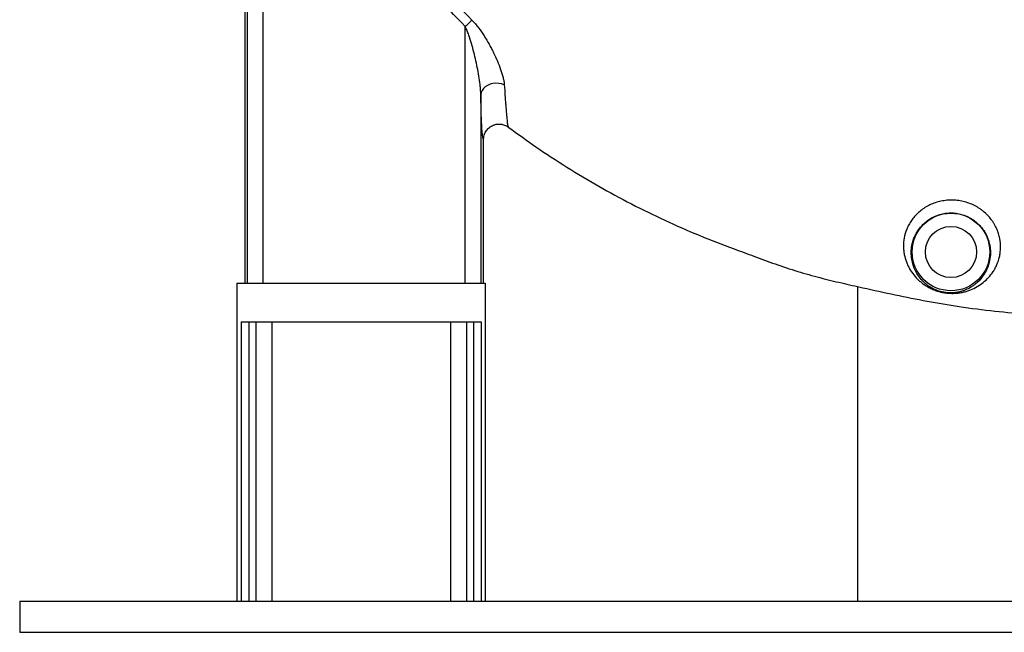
# Model space of a CAD drawing. Header units: millimetres. Extents: x 5255 to 12005, y 4675 to 12925.
# Tile 1 of 15: x 5255 to 8426, y 4675 to 6648. Entities that reach past the tile are written whole.
import ezdxf

# ---------------------------------------------------------------- set-up
doc = ezdxf.new("R2010")
doc.units = ezdxf.units.MM
doc.header["$LTSCALE"] = 5

msp = doc.modelspace()

# ---------------------------------------------------------------- linework, layer by layer
at = {"color": 7, "linetype": 'Continuous', "lineweight": 25}
for p, q in [((5979.5, 7303.7), (5979.5, 5800.2)), ((6828.5, 6302.5), (6828.6, 6302.3)), ((6748.7, 5800.2), (6748.7, 6262.2)), ((5954.5, 5800.2), (5954.5, 4775.2)), ((5954.5, 5800.2), (6754.5, 5800.2)), ((6754.5, 5800.2), (6754.5, 4775.2)), ((7954.5, 4775.2), (7954.5, 5788.6)), ((5968.2, 5675.2), (5968.2, 4775.2)), ((5968.2, 5675.2), (6740.9, 5675.2)), ((5993.1, 5675.2), (5993.1, 4775.2)), ((6014.8, 5675.2), (6014.8, 4775.2)), ((6067, 5675.2), (6067, 4775.2)), ((6642, 5675.2), (6642, 4775.2)), ((6694.3, 5675.2), (6694.3, 4775.2)), ((6716, 5675.2), (6716, 4775.2)), ((6740.9, 5675.2), (6740.9, 4775.2)), ((5254.5, 4775.2), (5254.5, 4675.2)), ((5254.5, 4775.2), (12004.5, 4775.2)), ((5254.5, 4675.2), (12004.5, 4675.2))]:
    msp.add_line(p, q, dxfattribs=at)
at = {"color": 7, "linetype": 'Continuous', "lineweight": 25, "flags": 128}
for points in [[(6711.5, 6646.6), (6709.1, 6644.4), (6706.6, 6642), (6704, 6639.5), (6701.3, 6636.9), (6698.5, 6634.2), (6695.7, 6631.4), (6692.8, 6628.6), (6690, 6625.8)], [(6690, 5800.2), (6690, 6183.6), (6690, 6625.8)], [(6815.7, 6438.5), (6807.1, 6441.5), (6797.9, 6443.2), (6788.4, 6443.6), (6778.9, 6442.6), (6769.9, 6440.3), (6761.5, 6436.8), (6754.2, 6432.2), (6748.3, 6426.6), (6743.8, 6420.3), (6741, 6413.5), (6740, 6406.4)], [(6740, 6406.4), (6740, 6033.5), (6740, 5800.2)]]:
    msp.add_lwpolyline(points, dxfattribs=at)
at = {"color": 7, "linetype": 'Continuous', "lineweight": 25}
for radius in [125, 82.5]:
    msp.add_circle((8254.5, 5900.2), radius, dxfattribs=at)
for points, knots in [([(6109.3, 7617.1), (6108.3, 7612.1), (6106.5, 7602.3), (6103.9, 7587.8), (6101.5, 7574.1), (6099.2, 7561), (6097.2, 7548.6), (6095.3, 7536.8), (6093.3, 7524.4), (6091.2, 7509.5), (6088.6, 7490.4), (6085.5, 7466.9), (6081.8, 7439.1), (6076.4, 7396.4), (6069.7, 7342.6), (6062.5, 7280.9), (6056.5, 7225.3), (6052.3, 7183.1), (6049.6, 7152.5), (6047.9, 7131.6), (6046.3, 7111.1), (6044.9, 7090.8), (6043.6, 7070.8), (6042.4, 7051.1), (6041.4, 7031.7), (6040.5, 7012.6), (6039.8, 6993.7), (6039.2, 6975.2), (6038.8, 6956.9), (6038.5, 6940.2), (6038.4, 6919.4), (6038.4, 6888.9), (6038.3, 6841.9), (6038.3, 6778.6), (6038.3, 6654.1), (6038.3, 6474.9), (6038.3, 6247.5), (6038.3, 6022.9), (6038.3, 5874.1), (6038.3, 5800.2)], [0, 0, 0, 0, 0.008429, 0.016479, 0.024149, 0.03144, 0.038352, 0.044885, 0.051039, 0.059146, 0.069699, 0.082697, 0.098141, 0.116031, 0.153458, 0.187543, 0.218288, 0.245695, 0.257357, 0.268853, 0.280183, 0.291347, 0.302347, 0.313183, 0.323855, 0.334363, 0.344708, 0.354891, 0.364911, 0.37477, 0.382484, 0.399226, 0.424995, 0.459792, 0.503616, 0.630035, 0.754906, 0.878227, 1, 1, 1, 1]), ([(6690, 6625.8), (6621.7, 6695.2), (6558.1, 6768), (6440, 6920.9), (6385.5, 7000.8), (6329.7, 7094.8), (6323.5, 7105.4), (6311.5, 7126.4), (6305.5, 7137), (6287.9, 7168.9), (6276.5, 7190.2), (6254.4, 7233.3), (6243.7, 7255), (6223.2, 7298.7), (6213.3, 7320.7), (6184.8, 7387.2), (6167.4, 7432.2), (6135.9, 7523.6), (6121.7, 7570), (6109.3, 7617.1)], [0, 0, 0, 0, 0.25, 0.25, 0.5, 0.5, 0.53125, 0.53125, 0.5625, 0.5625, 0.625, 0.625, 0.6875, 0.6875, 0.75, 0.75, 0.875, 0.875, 1, 1, 1, 1]), ([(6129.5, 7622.3), (6142.3, 7576), (6156.8, 7530.3), (6188.9, 7440.4), (6206.5, 7396.2), (6235.2, 7330.7), (6245.2, 7309.1), (6265.9, 7266.1), (6276.6, 7244.8), (6298.8, 7202.5), (6310.2, 7181.5), (6327.8, 7150.2), (6333.8, 7139.8), (6345.9, 7119.1), (6352, 7108.7), (6370.6, 7077.9), (6383.3, 7057.5), (6409.4, 7017.2), (6422.8, 6997.2), (6463.6, 6938), (6492, 6899.5), (6580.4, 6786.5), (6643.8, 6714.8), (6711.5, 6646.6)], [0, 0, 0, 0, 0.125, 0.125, 0.25, 0.25, 0.3125, 0.3125, 0.375, 0.375, 0.4375, 0.4375, 0.46875, 0.46875, 0.5, 0.5, 0.5625, 0.5625, 0.625, 0.625, 0.75, 0.75, 1, 1, 1, 1]), ([(5988.3, 5800.2), (5988.3, 5943.3), (5988.3, 6232.9), (5988.3, 6547.5), (5988.3, 6744.2), (5988.3, 6819.5), (5988.3, 6877.2), (5988.3, 6916.1), (5988.3, 6935), (5988.3, 6952.5), (5988.3, 6970.1), (5988.3, 6988.9), (5988.3, 7020), (5988.3, 7064.1), (5988.2, 7136.5), (5988, 7231.4), (5987.9, 7320.5), (5987.8, 7391.6), (5987.7, 7435.7), (5987.6, 7475), (5987.5, 7503.4), (5987.5, 7523.6), (5987.5, 7535), (5987.4, 7540.8)], [0, 0, 0, 0, 0.246404, 0.498799, 0.541846, 0.585067, 0.628465, 0.641317, 0.652123, 0.660882, 0.671546, 0.682356, 0.693313, 0.724998, 0.758261, 0.818027, 0.888614, 0.912197, 0.940886, 0.96499, 0.980121, 0.989925, 1, 1, 1, 1]), ([(6711.5, 6646.6), (6715.3, 6642.8), (6719, 6638.8), (6726, 6630.5), (6729.3, 6626.3), (6739.1, 6613.5), (6745.1, 6604.7), (6756.4, 6586.9), (6761.7, 6578), (6769.2, 6564.4), (6771.6, 6559.9), (6776.4, 6550.8), (6778.7, 6546.2), (6785.4, 6532.6), (6789.5, 6523.6), (6797.1, 6505.7), (6800.6, 6496.8), (6805.3, 6483.7), (6806.8, 6479.3), (6809.4, 6470.7), (6810.6, 6466.4), (6812.7, 6458.1), (6813.6, 6454), (6815, 6446.1), (6815.5, 6442.2), (6815.7, 6438.5)], [0, 0, 0, 0, 0.0625, 0.0625, 0.125, 0.125, 0.25, 0.25, 0.375, 0.375, 0.4375, 0.4375, 0.5, 0.5, 0.625, 0.625, 0.75, 0.75, 0.8125, 0.8125, 0.875, 0.875, 0.9375, 0.9375, 1, 1, 1, 1]), ([(6740, 6406.4), (6739.9, 6410.7), (6739.7, 6415), (6739.2, 6423.8), (6738.8, 6428.3), (6737.4, 6441.7), (6736.2, 6450.8), (6733.3, 6469.1), (6731.7, 6478.3), (6728.2, 6496.8), (6726.3, 6506), (6722.2, 6524.6), (6720, 6533.9), (6715.3, 6552.5), (6712.8, 6561.8), (6707.4, 6580.3), (6704.4, 6589.6), (6699.5, 6603.3), (6697.8, 6607.9), (6694.1, 6616.9), (6692.1, 6621.4), (6690, 6625.8)], [0, 0, 0, 0, 0.0625, 0.0625, 0.125, 0.125, 0.25, 0.25, 0.375, 0.375, 0.5, 0.5, 0.625, 0.625, 0.75, 0.75, 0.875, 0.875, 0.9375, 0.9375, 1, 1, 1, 1]), ([(6815.7, 6438.5), (6816.5, 6426.6), (6817.2, 6415.5), (6818.5, 6395.1), (6819.2, 6385.7), (6820.1, 6373.1), (6820.4, 6369.1), (6821, 6361.7), (6821.3, 6358.2), (6821.8, 6351.8), (6822.1, 6348.9), (6822.5, 6345), (6822.6, 6343.8), (6822.8, 6342), (6822.9, 6341.2), (6823, 6340.3), (6823.1, 6339.9), (6823.1, 6339.6), (6823.1, 6339.5), (6823.1, 6339.4)], [0, 0, 0, 0, 0.25, 0.25, 0.5, 0.5, 0.625, 0.625, 0.75, 0.75, 0.875, 0.875, 0.9375, 0.9375, 0.96875, 0.984375, 0.992188, 0.992188, 1, 1, 1, 1]), ([(6741.6, 6338.4), (6741.6, 6338.6), (6741.4, 6344.2), (6741, 6358.3), (6740.5, 6380.5), (6740.1, 6397.8), (6740, 6406.4)], [0, 0, 0, 0, 0.010121, 0.33379, 0.66688, 1, 1, 1, 1]), ([(6748.7, 6262.2), (6748.7, 6266.8), (6749.4, 6271.4), (6751.2, 6278), (6752, 6280.2), (6753.9, 6284.4), (6755, 6286.4), (6757.4, 6290.3), (6758.7, 6292.2), (6761.7, 6295.8), (6763.2, 6297.5), (6766.6, 6300.6), (6768.4, 6302), (6772.2, 6304.6), (6774.2, 6305.8), (6778.3, 6307.9), (6780.4, 6308.8), (6783.7, 6309.9), (6784.8, 6310.2), (6787, 6310.8), (6788.2, 6311.1), (6793.8, 6312.1), (6798.4, 6312.4), (6804.2, 6311.9), (6805.3, 6311.7), (6807.6, 6311.4), (6808.7, 6311.2), (6812.1, 6310.4), (6814.3, 6309.7), (6818.6, 6308.1), (6820.7, 6307.1), (6823.7, 6305.5), (6824.7, 6304.9), (6826.7, 6303.6), (6827.7, 6303), (6828.6, 6302.3)], [0, 0, 0, 0, 0.125, 0.125, 0.1875, 0.1875, 0.25, 0.25, 0.3125, 0.3125, 0.375, 0.375, 0.4375, 0.4375, 0.5, 0.5, 0.5625, 0.5625, 0.59375, 0.59375, 0.625, 0.625, 0.75, 0.75, 0.78125, 0.78125, 0.8125, 0.8125, 0.875, 0.875, 0.9375, 0.9375, 0.96875, 0.96875, 1, 1, 1, 1]), ([(6828.5, 6302.6), (6857.9, 6281.1), (6919.5, 6236.2), (7016.8, 6172.7), (7119.4, 6111.3), (7224.7, 6054.2), (7332.6, 6001.4), (7442.9, 5952.9), (7539.2, 5915.7), (7621.4, 5886.3), (7689.2, 5860.5), (7760.1, 5837.1), (7831.7, 5817.3), (7901.7, 5800.3), (7982.4, 5782.2), (8074.1, 5762.2), (8177.6, 5741.4), (8284.7, 5723.3), (8394.8, 5709.2), (8507.1, 5699), (8616.7, 5693), (8723.7, 5691.4), (8827.5, 5694.6), (8928.5, 5701.8), (9028.4, 5711.7), (9129.7, 5724.3), (9233.5, 5740.7), (9339.3, 5762.5), (9446.5, 5790.5), (9554, 5824.5), (9661, 5864.8), (9766.5, 5909.6), (9870, 5957.3), (9971.4, 6006.6), (10069.8, 6059.2), (10171.8, 6118.5), (10276.6, 6185.3), (10364.7, 6245.6), (10414.5, 6283.9), (10429.9, 6295.6)], [0, 0, 0, 0, 0.02825, 0.059141, 0.090072, 0.121057, 0.15211, 0.183247, 0.214482, 0.232196, 0.251034, 0.270796, 0.290056, 0.308683, 0.326692, 0.354246, 0.38156, 0.408566, 0.438538, 0.467652, 0.496026, 0.523738, 0.550679, 0.576586, 0.602268, 0.628611, 0.655791, 0.683801, 0.712437, 0.741665, 0.771277, 0.801103, 0.830628, 0.859727, 0.888579, 0.917201, 0.951259, 0.98502, 1, 1, 1, 1]), ([(8250.8, 6067), (8257.3, 6067.2), (8263.8, 6067.1), (8276.6, 6066), (8282.9, 6065), (8295.5, 6062.5), (8301.7, 6060.8), (8314, 6056.7), (8320, 6054.3), (8331.6, 6048.9), (8337.2, 6045.9), (8345.3, 6040.8), (8347.9, 6039.1), (8353.1, 6035.4), (8355.7, 6033.5), (8367.9, 6023.6), (8376.5, 6014.8), (8385.7, 6002.8), (8387.5, 6000.3), (8390.9, 5995.3), (8392.4, 5992.8), (8396.9, 5985.2), (8399.6, 5980.1), (8404.2, 5969.7), (8406.1, 5964.4), (8408.6, 5956.5), (8409.3, 5953.9), (8410.6, 5948.6), (8411.2, 5946), (8413.7, 5933), (8414.4, 5922.9), (8414.1, 5908.1), (8413.7, 5903.3), (8412.5, 5893.8), (8411.7, 5889.3), (8408.7, 5875.9), (8405.9, 5867.5), (8400.7, 5855.6), (8398.9, 5851.7), (8394.9, 5844.3), (8392.7, 5840.7), (8386, 5830.3), (8381, 5824), (8370.3, 5812.3), (8364.6, 5806.9), (8352.4, 5797.1), (8346, 5792.6), (8332.3, 5784.6), (8325.2, 5781.1), (8313.9, 5776.6), (8310, 5775.3), (8302, 5772.8), (8297.9, 5771.7), (8289.4, 5769.8), (8284.9, 5768.9), (8275.4, 5767.6), (8270.5, 5767.2), (8262.5, 5766.8), (8259.8, 5766.8), (8254.1, 5766.8), (8251.1, 5767), (8246.6, 5767.3), (8245, 5767.4), (8241.9, 5767.7), (8240.3, 5767.9), (8235.5, 5768.5), (8232.4, 5769), (8227.6, 5769.9), (8226, 5770.2), (8222.9, 5770.9), (8221.4, 5771.2), (8216.9, 5772.4), (8214, 5773.2), (8208.4, 5775), (8205.8, 5775.9), (8200.7, 5777.8), (8198.3, 5778.8), (8191.2, 5781.8), (8186.9, 5784), (8178.7, 5788.4), (8174.8, 5790.8), (8167.5, 5795.6), (8164.1, 5798.1), (8157.5, 5803.3), (8154.3, 5805.9), (8145.3, 5814.2), (8139.9, 5820), (8129.9, 5832.5), (8125.4, 5839), (8119.3, 5849.5), (8117.5, 5853.1), (8114, 5860.5), (8112.4, 5864.2), (8108.1, 5875.7), (8105.8, 5883.6), (8103.3, 5896.1), (8102.7, 5900.4), (8101.8, 5909), (8101.5, 5913.4), (8101.4, 5927), (8102.1, 5936.1), (8105.5, 5954.8), (8108.2, 5964.2), (8113, 5976.1), (8114.1, 5978.4), (8116.3, 5983.2), (8117.5, 5985.5), (8121.2, 5992.4), (8124, 5997), (8128.7, 6003.7), (8130.3, 6006), (8133.8, 6010.3), (8135.6, 6012.5), (8141.2, 6018.9), (8145.2, 6023), (8153.8, 6030.8), (8158.4, 6034.4), (8168.1, 6041.4), (8173.3, 6044.6), (8189.3, 6053.4), (8200.8, 6058.1), (8219.2, 6063.1), (8225.4, 6064.4), (8234.8, 6065.8), (8238, 6066.2), (8244.4, 6066.7), (8247.6, 6066.9), (8250.8, 6067)], [0, 0, 0, 0, 0.015625, 0.015625, 0.03125, 0.03125, 0.046875, 0.046875, 0.0625, 0.0625, 0.078125, 0.078125, 0.085937, 0.085937, 0.09375, 0.09375, 0.125, 0.125, 0.132812, 0.132812, 0.140625, 0.140625, 0.15625, 0.15625, 0.171875, 0.171875, 0.179687, 0.179687, 0.1875, 0.1875, 0.21875, 0.21875, 0.234375, 0.234375, 0.25, 0.25, 0.28125, 0.28125, 0.296875, 0.296875, 0.3125, 0.3125, 0.34375, 0.34375, 0.375, 0.375, 0.40625, 0.40625, 0.4375, 0.4375, 0.453125, 0.453125, 0.46875, 0.46875, 0.484375, 0.484375, 0.5, 0.5, 0.507812, 0.507812, 0.515625, 0.515625, 0.519531, 0.519531, 0.523437, 0.523437, 0.53125, 0.53125, 0.535156, 0.535156, 0.539062, 0.539062, 0.546875, 0.546875, 0.554687, 0.554687, 0.5625, 0.5625, 0.578125, 0.578125, 0.59375, 0.59375, 0.609375, 0.609375, 0.625, 0.625, 0.65625, 0.65625, 0.6875, 0.6875, 0.703125, 0.703125, 0.71875, 0.71875, 0.75, 0.75, 0.765625, 0.765625, 0.78125, 0.78125, 0.8125, 0.8125, 0.84375, 0.84375, 0.851562, 0.851562, 0.859375, 0.859375, 0.875, 0.875, 0.882812, 0.882812, 0.890625, 0.890625, 0.90625, 0.90625, 0.921875, 0.921875, 0.9375, 0.9375, 0.96875, 0.96875, 0.984375, 0.984375, 0.992187, 0.992187, 1, 1, 1, 1]), ([(8249.1, 6025.8), (8243.2, 6025.6), (8237.4, 6025), (8228.8, 6023.4), (8226, 6022.8), (8220.4, 6021.4), (8217.6, 6020.6), (8204, 6016.2), (8194.1, 6011.3), (8182.7, 6003.9), (8180.5, 6002.4), (8176.2, 5999.2), (8174.2, 5997.6), (8168.3, 5992.6), (8164.6, 5989.1), (8157.8, 5981.8), (8154.6, 5978), (8148.9, 5970.3), (8146.4, 5966.4), (8141.8, 5958.5), (8139.7, 5954.5), (8137, 5948.5), (8136.2, 5946.5), (8134.6, 5942.5), (8133.9, 5940.5), (8130.5, 5930.6), (8128.8, 5922.7), (8127.2, 5911.3), (8126.8, 5907.5), (8126.5, 5900), (8126.5, 5896.3), (8126.8, 5885.4), (8127.7, 5878.5), (8130.4, 5865.1), (8132.2, 5858.7), (8135.6, 5849.5), (8136.8, 5846.5), (8139.5, 5840.7), (8140.9, 5837.8), (8145.5, 5829.4), (8148.9, 5824.1), (8156.5, 5814), (8160.6, 5809.2), (8167.5, 5802.5), (8169.9, 5800.3), (8174.9, 5796), (8177.5, 5793.9), (8183.1, 5789.9), (8186.1, 5787.9), (8190.8, 5785.1), (8192.4, 5784.2), (8195.8, 5782.3), (8197.6, 5781.4), (8201.2, 5779.7), (8203.1, 5778.8), (8207.2, 5777.1), (8209.3, 5776.3), (8213.8, 5774.6), (8216.2, 5773.8), (8220.1, 5772.7), (8221.4, 5772.4), (8224.1, 5771.7), (8225.5, 5771.3), (8228.4, 5770.7), (8229.9, 5770.4), (8232.8, 5769.9), (8234.3, 5769.6), (8237.3, 5769.2), (8238.7, 5769), (8241.6, 5768.7), (8243, 5768.6), (8247.1, 5768.3), (8249.7, 5768.2), (8254.7, 5768.2), (8257, 5768.3), (8263.7, 5768.6), (8267.7, 5769.1), (8275.4, 5770.2), (8279, 5770.9), (8285.8, 5772.6), (8289.1, 5773.5), (8295.4, 5775.6), (8298.5, 5776.7), (8307.3, 5780.4), (8312.9, 5783.2), (8320.9, 5788), (8323.5, 5789.7), (8328.6, 5793.3), (8331.1, 5795.1), (8338.3, 5801), (8342.8, 5805.2), (8351.3, 5814.4), (8355.3, 5819.4), (8360.8, 5827.4), (8362.5, 5830.2), (8365.9, 5836), (8367.5, 5839), (8371.9, 5848.3), (8374.4, 5854.9), (8378.5, 5868.9), (8380, 5876.3), (8381.1, 5886.1), (8381.2, 5888.1), (8381.5, 5892.2), (8381.6, 5894.2), (8381.6, 5900.4), (8381.5, 5904.6), (8380.8, 5913.1), (8380.2, 5917.5), (8378.9, 5924.1), (8378.4, 5926.4), (8377.3, 5930.9), (8376.7, 5933.2), (8373.2, 5944.5), (8369.4, 5953.7), (8362.8, 5964.9), (8361.4, 5967.2), (8358.4, 5971.6), (8356.9, 5973.8), (8352, 5980.3), (8348.4, 5984.4), (8340.5, 5992.3), (8336.3, 5996), (8329.4, 6001.4), (8327, 6003.1), (8322.2, 6006.3), (8319.7, 6007.8), (8312.1, 6012.1), (8306.8, 6014.7), (8298.6, 6018), (8295.8, 6019), (8290.1, 6020.8), (8287.2, 6021.6), (8278.6, 6023.7), (8272.8, 6024.7), (8264, 6025.6), (8261, 6025.8), (8256.6, 6025.9), (8255.1, 6026), (8252.1, 6025.9), (8250.6, 6025.9), (8249.1, 6025.8)], [0, 0, 0, 0, 0.015625, 0.015625, 0.023438, 0.023438, 0.03125, 0.03125, 0.0625, 0.0625, 0.070313, 0.070313, 0.078125, 0.078125, 0.09375, 0.09375, 0.109375, 0.109375, 0.125, 0.125, 0.140625, 0.140625, 0.148438, 0.148438, 0.15625, 0.15625, 0.1875, 0.1875, 0.203125, 0.203125, 0.21875, 0.21875, 0.25, 0.25, 0.28125, 0.28125, 0.296875, 0.296875, 0.3125, 0.3125, 0.34375, 0.34375, 0.375, 0.375, 0.390625, 0.390625, 0.40625, 0.40625, 0.421875, 0.421875, 0.429687, 0.429687, 0.4375, 0.4375, 0.445312, 0.445312, 0.453125, 0.453125, 0.460937, 0.460937, 0.464844, 0.464844, 0.46875, 0.46875, 0.472656, 0.472656, 0.476562, 0.476562, 0.480469, 0.480469, 0.484375, 0.484375, 0.492187, 0.492187, 0.5, 0.5, 0.515625, 0.515625, 0.53125, 0.53125, 0.546875, 0.546875, 0.5625, 0.5625, 0.59375, 0.59375, 0.609375, 0.609375, 0.625, 0.625, 0.65625, 0.65625, 0.6875, 0.6875, 0.703125, 0.703125, 0.71875, 0.71875, 0.75, 0.75, 0.78125, 0.78125, 0.789062, 0.789062, 0.796875, 0.796875, 0.8125, 0.8125, 0.828125, 0.828125, 0.835937, 0.835937, 0.84375, 0.84375, 0.875, 0.875, 0.882812, 0.882812, 0.890625, 0.890625, 0.90625, 0.90625, 0.921875, 0.921875, 0.929687, 0.929687, 0.9375, 0.9375, 0.953125, 0.953125, 0.960938, 0.960938, 0.96875, 0.96875, 0.984375, 0.984375, 0.992188, 0.992188, 0.996094, 0.996094, 1, 1, 1, 1])]:
    msp.add_open_spline(points, degree=3, knots=knots, dxfattribs=at)
at = {"color": 8, "linetype": 'Continuous', "lineweight": 25}
for points, knots in [([(6748.7, 6262.2), (6748.4, 6262.6), (6747.8, 6263.5), (6746.8, 6267.7), (6745.6, 6274.8), (6744.6, 6284.7), (6743.7, 6294.9), (6742.9, 6306.1), (6742.2, 6320.3), (6741.8, 6332.9), (6741.6, 6338.4)], [0, 0, 0, 0, 0.128639, 0.257448, 0.42024, 0.583031, 0.693332, 0.803632, 0.91356, 1, 1, 1, 1]), ([(6823.1, 6339.4), (6823.1, 6339.4), (6823.4, 6335.6), (6824, 6328.6), (6824.9, 6319.8), (6825.8, 6312.7), (6826.7, 6307.3), (6827.6, 6303.7), (6828.2, 6302.9), (6828.5, 6302.5)], [0, 0, 0, 0, 0.000001, 0.16595, 0.331899, 0.498631, 0.665364, 0.842565, 1, 1, 1, 1])]:
    msp.add_open_spline(points, degree=3, knots=knots, dxfattribs=at)

doc.saveas('drawing.dxf')
